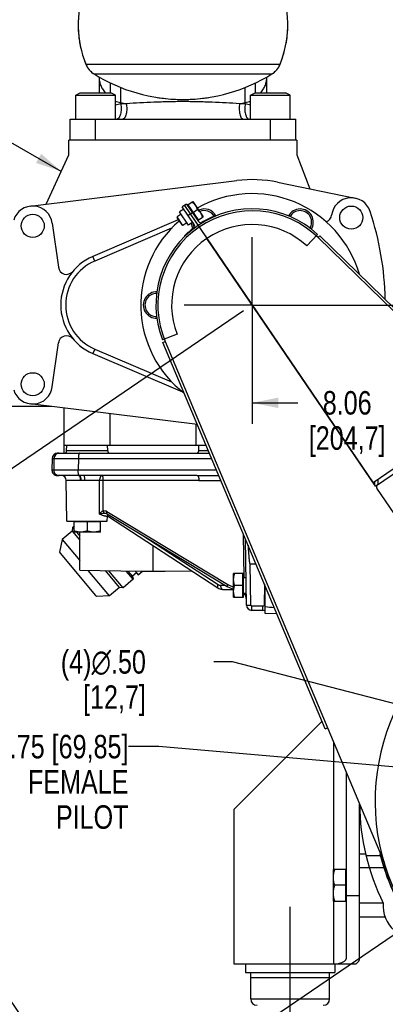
# Model space of a CAD drawing. Header units: inches. Extents: x 0 to 34, y 0 to 22.
# Tile 73 of 175: x 23.4 to 25.6, y 2.9 to 8.8. Entities that reach past the tile are written whole.
import ezdxf

# ---------------------------------------------------------------- set-up
doc = ezdxf.new("R2010")
doc.units = ezdxf.units.IN
doc.header["$LTSCALE"] = 1.87
doc.header["$MEASUREMENT"] = 0
doc.linetypes.add('CENTER', pattern=[0.6, 0.375, -0.075, 0.075, -0.075])
doc.layers.get('0').update_dxf_attribs({"linetype": 'CONTINUOUS'})
for name, color, linetype in [('02___PRT_ALL_AXES', 7, 'CONTINUOUS'), ('3_ALL_AXES', 7, 'CONTINUOUS'), ('7_ALL_FEATURES', 7, 'CONTINUOUS'), ('94_3D_NOTES', 7, 'CONTINUOUS')]:
    doc.layers.add(name, color=color, linetype=linetype)
doc.styles.get("Standard").update_dxf_attribs({"font": 'txt', "width": 0.8})
doc.styles.add('TEXTSTYLE_1', font='gdt', dxfattribs={"width": 0.8})
doc.dimstyles.new('DIMSTYLE_1', dxfattribs={"dimtxt": 0.14, "dimasz": 0.156, "dimexe": 0.125, "dimexo": 0.0625, "dimgap": 0.09, "dimtad": 0, "dimtih": 1, "dimtoh": 1, "dimlfac": 4, "dimzin": 4, "dimdsep": 46, "dimtxsty": 'Standard', "dimblk": '_FILLED', "dimblk1": '_FILLED', "dimblk2": '_FILLED', "dimcen": 0.09, "dimadec": 0, "dimazin": 0, "dimtp": 0.001, "dimtm": 0.001, "dimtfac": 1, "dimtmove": 0, "dimatfit": 2, "dimldrblk": '_FILLED', "dimfxl": 0, "dimtolj": 1, "dimtzin": 4, "dimarcsym": 0})
doc.dimstyles.new('DIMSTYLE_2', dxfattribs={"dimtxt": 0.14, "dimasz": 0.156, "dimexe": 0.125, "dimexo": 0.0625, "dimgap": 0.07, "dimtad": 0, "dimtih": 1, "dimtoh": 1, "dimlfac": 4, "dimzin": 4, "dimdsep": 46, "dimtxsty": 'Standard', "dimblk": '_FILLED', "dimblk1": '_FILLED', "dimblk2": '_FILLED', "dimcen": 0.09, "dimadec": 0, "dimazin": 0, "dimtp": 0.001, "dimtm": 0.001, "dimtfac": 1, "dimtofl": 0, "dimtmove": 0, "dimatfit": 3, "dimldrblk": '_FILLED', "dimfxl": 0, "dimtolj": 1, "dimtzin": 4, "dimarcsym": 0})
doc.dimstyles.get("Standard").update_dxf_attribs({"dimtxt": 0.14, "dimasz": 0.156, "dimexe": 0.125, "dimexo": 0.0625, "dimgap": 0.09, "dimtad": 0, "dimtih": 1, "dimtoh": 1, "dimdec": 3, "dimzin": 4, "dimdsep": 46, "dimtxsty": 'Standard', "dimblk": '_FILLED', "dimblk1": '_FILLED', "dimblk2": '_FILLED', "dimcen": 0.09, "dimadec": 0, "dimazin": 0, "dimtol": 1, "dimtp": 0.001, "dimtm": 0.001, "dimtfac": 1, "dimtdec": 3, "dimtofl": 0, "dimtmove": 0, "dimatfit": 3, "dimldrblk": '_FILLED', "dimfxl": 0, "dimtolj": 1, "dimtzin": 4, "dimarcsym": 0})

# ---------------------------------------------------------------- blocks, each defined once
blk = doc.blocks.new('_FILLED')
at = {"color": 0, "linetype": 'ByBlock'}
blk.add_solid([(0, 0), (-1, 0.2), (-1, -0.2)], dxfattribs=at)
blk = doc.blocks.new('*D1')
at = {"color": 2, "linetype": 'Continuous'}
for p, q in [((24.6783, 4.991), (24.5683, 4.991)), ((26.4495, 4.5326), (24.6783, 4.991))]:
    blk.add_line(p, q, dxfattribs=at)
at = {"color": 2, "linetype": 'Continuous', "xscale": 0.156, "yscale": 0.156, "zscale": 0.156, "rotation": 345.4903644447}
blk.add_blockref('_FILLED', (26.4495, 4.5326), dxfattribs=at)
at = {"color": 2, "linetype": 'Continuous', "insert": (24.1623, 5.061), "char_height": 0.14, "width": 0.858667, "attachment_point": 3, "line_spacing_factor": 0.9}
blk.add_mtext('(4)\\Fgdt;{\\Fgdt;n}\\Ftxt;.50\\P[12,7]', dxfattribs=at)
blk = doc.blocks.new('*D2')
at = {"color": 6, "linetype": 'Continuous'}
for p, q in [((26.8113, 3.823), (26.8113, 2.6047)), ((26.51, 3.5745), (26.51, 2.6047)), ((26.51, 2.7297), (26.1523, 2.7297)), ((26.8113, 2.7297), (27.1238, 2.7297))]:
    blk.add_line(p, q, dxfattribs=at)
at = {"color": 6, "linetype": 'Continuous', "xscale": 0.156, "yscale": 0.156, "zscale": 0.156}
blk.add_blockref('_FILLED', (26.51, 2.7297), dxfattribs=at)
at = {"color": 6, "linetype": 'Continuous', "xscale": 0.156, "yscale": 0.156, "zscale": 0.156, "rotation": 180}
blk.add_blockref('_FILLED', (26.8113, 2.7297), dxfattribs=at)
at = {"color": 6, "linetype": 'Continuous', "insert": (25.8583, 2.7997), "char_height": 0.14, "width": 0.672, "attachment_point": 3, "line_spacing_factor": 0.9}
blk.add_mtext('1.21\\P[30,6]', dxfattribs=at)
blk = doc.blocks.new('*D6')
at = {"color": 2, "linetype": 'Continuous'}
for p, q in [((24.7447, 7.0847), (21.7788, 5.0669)), ((21.8821, 5.1372), (22.9414, 3.5802)), ((26.7596, 4.1231), (23.7937, 2.1052)), ((23.897, 2.1756), (23.2748, 3.0902))]:
    blk.add_line(p, q, dxfattribs=at)
at = {"color": 2, "linetype": 'Continuous', "xscale": 0.156, "yscale": 0.156, "zscale": 0.156}
for p, rotation in [((21.8821, 5.1372), 124.2289551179), ((23.897, 2.1756), 304.2289551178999)]:
    blk.add_blockref('_FILLED', p, dxfattribs=dict(at, rotation=rotation))
at = {"color": 2, "linetype": 'Continuous', "insert": (22.9247, 3.5102), "char_height": 0.14, "width": 0.784, "attachment_point": 2, "line_spacing_factor": 0.9}
blk.add_mtext('14.33\\P[363,9]', dxfattribs=at)
blk = doc.blocks.new('*D31')
at = {"color": 2, "linetype": 'Continuous'}
for p, q in [((24.7964, 7.0573), (24.7964, 6.4115)), ((26.8113, 4.2207), (26.8113, 6.6615)), ((24.7964, 6.5365), (25.0685, 6.5365)), ((26.8113, 6.5365), (25.9925, 6.5365))]:
    blk.add_line(p, q, dxfattribs=at)
at = {"color": 2, "linetype": 'Continuous', "xscale": 0.156, "yscale": 0.156, "zscale": 0.156, "rotation": 180}
blk.add_blockref('_FILLED', (24.7964, 6.5365), dxfattribs=at)
at = {"color": 2, "linetype": 'Continuous', "xscale": 0.156, "yscale": 0.156, "zscale": 0.156}
blk.add_blockref('_FILLED', (26.8113, 6.5365), dxfattribs=at)
at = {"color": 2, "linetype": 'Continuous', "insert": (25.3625, 6.6065), "char_height": 0.14, "width": 0.784, "attachment_point": 2, "line_spacing_factor": 0.9}
blk.add_mtext('8.06\\P[204,7]', dxfattribs=at)
blk = doc.blocks.new('*D32')
at = {"color": 2, "linetype": 'Continuous'}
for p, q in [((24.8589, 7.1198), (31.4091, 7.1198)), ((31.2841, 7.1198), (31.2841, 6.6166)), ((31.2841, 4.1582), (31.2841, 6.1266)), ((26.8738, 4.1582), (31.4091, 4.1582))]:
    blk.add_line(p, q, dxfattribs=at)
at = {"color": 2, "linetype": 'Continuous', "xscale": 0.156, "yscale": 0.156, "zscale": 0.156}
for p, rotation in [((31.2841, 7.1198), 90), ((31.2841, 4.1582), 270)]:
    blk.add_blockref('_FILLED', p, dxfattribs=dict(at, rotation=rotation))
at = {"color": 2, "linetype": 'Continuous', "insert": (31.1721, 6.5466), "char_height": 0.14, "width": 0.784, "attachment_point": 2, "line_spacing_factor": 0.9}
blk.add_mtext('11.85\\P[300,9]', dxfattribs=at)

msp = doc.modelspace()

# ---------------------------------------------------------------- linework, layer by layer
at = {"color": 7, "linetype": 'Continuous'}
for p, q in [((24.388335, 7.692603), (24.362498, 7.675024)), ((24.415939, 7.59648), (24.362498, 7.675024)), ((24.441776, 7.614059), (24.415939, 7.59648)), ((25.436256, 3.845736), (25.472238, 3.845736)), ((25.436256, 3.76374), (25.581377, 3.76374)), ((25.436256, 3.470736), (25.436256, 3.575027)), ((25.436256, 3.552731), (25.577272, 3.552731)), ((25.436256, 3.470736), (25.586979, 3.470736))]:
    msp.add_line(p, q, dxfattribs=at)
msp.add_arc((25.763756, 3.533236), 0.1875, 174.0319007, 286.5948337, dxfattribs=at)
at = {"layer": '02___PRT_ALL_AXES', "color": 7, "linetype": 'CENTER'}
for q in [(24.796356, 7.525475), (24.390731, 7.11985), (24.796356, 6.714225), (25.201981, 7.11985)]:
    msp.add_line((24.796356, 7.11985), q, dxfattribs=at)
at = {"layer": '3_ALL_AXES', "color": 7, "linetype": 'Continuous'}
for p, q in [((23.803983, 8.557227), (24.962764, 8.557227)), ((23.853645, 8.498081), (24.913102, 8.498081)), ((23.744014, 8.370834), (23.77129, 8.386582)), ((23.744014, 8.229102), (23.744014, 8.370834)), ((23.744014, 8.370834), (23.980234, 8.370834)), ((23.771292, 8.386582), (23.952956, 8.386582)), ((23.980234, 8.370834), (23.952958, 8.386582)), ((23.980234, 8.229102), (23.980234, 8.370834)), ((24.786514, 8.370834), (24.81379, 8.386582)), ((24.786514, 8.229102), (24.786514, 8.370834)), ((24.786514, 8.370834), (25.022734, 8.370834)), ((24.813792, 8.386582), (24.995456, 8.386582)), ((25.022734, 8.370834), (24.995458, 8.386582)), ((25.022734, 8.229102), (25.022734, 8.370834)), ((24.409095, 7.715421), (24.441401, 7.737402)), ((24.412402, 7.717672), (24.473929, 7.627243)), ((24.441401, 7.737402), (24.502928, 7.646974)), ((24.371639, 7.661589), (24.348349, 7.645742)), ((24.348349, 7.645742), (24.348988, 7.637105)), ((24.383508, 7.594069), (24.348349, 7.645742)), ((24.348988, 7.637105), (24.375709, 7.597834)), ((24.443166, 7.672457), (24.468126, 7.689441)), ((24.470622, 7.624993), (24.502928, 7.646974)), ((24.383508, 7.594069), (24.375709, 7.597834)), ((24.406798, 7.609915), (24.383508, 7.594069)), ((25.530785, 6.040178), (24.525958, 7.517)), ((23.634526, 6.235736), (24.541114, 6.235736)), ((23.689576, 6.250474), (23.690148, 6.283236)), ((23.934436, 6.250474), (23.689576, 6.250474)), ((23.934436, 6.250474), (23.933864, 6.283236)), ((24.477076, 6.250474), (24.477648, 6.283236)), ((24.534925, 6.250474), (24.477076, 6.250474)), ((23.60328, 6.205031), (23.602059, 6.135031)), ((23.60328, 6.205031), (23.614315, 6.205066)), ((23.614379, 6.205031), (23.613157, 6.135031)), ((23.759491, 6.205031), (23.758269, 6.135031)), ((23.759491, 6.205031), (24.554007, 6.205031)), ((23.613093, 6.135066), (23.602059, 6.135031)), ((24.583404, 6.135025), (23.758269, 6.135031)), ((23.76098, 6.103236), (23.633304, 6.103236)), ((23.691771, 5.830236), (23.687542, 6.072531)), ((23.77122, 6.072531), (23.687542, 6.072531)), ((23.765281, 6.103236), (23.761042, 6.103236)), ((23.792421, 6.103236), (23.765281, 6.103236)), ((23.796351, 6.072531), (23.77122, 6.072531)), ((24.468681, 6.103236), (23.792421, 6.103236)), ((23.885902, 6.072531), (23.796351, 6.072531)), ((23.885017, 5.873023), (23.885902, 6.072531)), ((23.90789, 5.892788), (23.908465, 6.072531)), ((24.478336, 6.072531), (23.908465, 6.072531)), ((25.525506, 6.06501), (25.525506, 6.047937)), ((23.927257, 5.876085), (24.647733, 5.440139)), ((23.930388, 5.888657), (24.650864, 5.452711)), ((23.691771, 5.830236), (23.932241, 5.830236)), ((23.733266, 5.830236), (23.733266, 5.76498)), ((23.890746, 5.826236), (23.733266, 5.826236)), ((23.812006, 5.826236), (23.812006, 5.772012)), ((23.890746, 5.76498), (23.890746, 5.830236)), ((23.932241, 5.830236), (23.93281, 5.862861)), ((23.932796, 5.862058), (24.592052, 5.431999)), ((23.723133, 5.770827), (23.663938, 5.721156)), ((23.725059, 5.79284), (23.723133, 5.770827)), ((23.723133, 5.770827), (23.768304, 5.716996)), ((23.733266, 5.799726), (23.725059, 5.79284)), ((23.725059, 5.79284), (23.733266, 5.78306)), ((23.890746, 5.76498), (23.733266, 5.76498)), ((23.748437, 5.76498), (23.768304, 5.741304)), ((23.663938, 5.721156), (23.646417, 5.645263)), ((23.663938, 5.721156), (23.768302, 5.596781)), ((24.144507, 5.744631), (24.592326, 5.452501)), ((24.749029, 5.493861), (24.744536, 5.751303)), ((24.762271, 5.32894), (24.755348, 5.725553)), ((23.646419, 5.645261), (23.651439, 5.639279)), ((23.651439, 5.639279), (23.862353, 5.38792)), ((23.945158, 5.386012), (23.818436, 5.537035)), ((24.004353, 5.435683), (23.920809, 5.535248)), ((24.026366, 5.433757), (23.941509, 5.534886)), ((24.086213, 5.483974), (24.045009, 5.53308)), ((24.08308, 5.501743), (24.05696, 5.532871)), ((24.107019, 5.52183), (24.08308, 5.501743)), ((24.086213, 5.483974), (24.026366, 5.433757)), ((24.08308, 5.501743), (24.086213, 5.483974)), ((24.685256, 5.376673), (24.685256, 5.517298)), ((24.743756, 5.517298), (24.685256, 5.517298)), ((24.739756, 5.376673), (24.739756, 5.517298)), ((24.743756, 5.376673), (24.743756, 5.517298)), ((24.743756, 5.493861), (24.759392, 5.493861)), ((24.004353, 5.435683), (23.945158, 5.386012)), ((24.026366, 5.433757), (24.004353, 5.435683)), ((24.607724, 5.447799), (24.635074, 5.447799)), ((24.62111, 5.423236), (24.685256, 5.423236)), ((24.739756, 5.446986), (24.691536, 5.446986)), ((23.867373, 5.381938), (23.862353, 5.38792)), ((23.945158, 5.386012), (23.867375, 5.381936)), ((24.685256, 5.376673), (24.743756, 5.376673)), ((24.743756, 5.400111), (24.761029, 5.400111)), ((24.793516, 5.298236), (24.793516, 5.322799)), ((24.860245, 5.322799), (24.793516, 5.322799)), ((24.860245, 5.298236), (24.793516, 5.298236)), ((24.860245, 5.298236), (24.860245, 5.322799)), ((25.436256, 3.845736), (25.472238, 3.845736)), ((25.474786, 3.835012), (25.563467, 3.835012)), ((25.569344, 3.808465), (25.575866, 3.810301)), ((25.358256, 3.751986), (25.280131, 3.751986)), ((25.280131, 3.564486), (25.280131, 3.751986)), ((25.354256, 3.564486), (25.354256, 3.751986)), ((25.354256, 3.658236), (25.288504, 3.658236)), ((25.280131, 3.564486), (25.358256, 3.564486))]:
    msp.add_line(p, q, dxfattribs=at)
at = {"layer": '3_ALL_AXES', "color": 7, "linetype": 'CENTER'}
msp.add_line((25.022256, 2.829402), (25.022256, 3.560986), dxfattribs=at)
at = {"layer": '3_ALL_AXES', "color": 7, "linetype": 'Continuous'}
for points in [[(23.923481, 5.877805), (23.924655, 5.877383), (23.927257, 5.876085)], [(23.93281, 5.862861), (23.934881, 5.86926), (23.936338, 5.87059)], [(24.592055, 5.431997), (24.598132, 5.428558), (24.609416, 5.42457), (24.621109, 5.423237)], [(24.647734, 5.44014), (24.663866, 5.431989), (24.685256, 5.425528)]]:
    msp.add_lwpolyline(points, dxfattribs=at)
for centre in [(25.386907, 7.641503), (23.487301, 7.592291), (23.487301, 6.647409)]:
    msp.add_circle(centre, 0.068898, dxfattribs=at)
for centre, radius, start, end in [((23.919861, 8.604102), 0.125, 202.0243128, 238.01289), ((24.846886, 8.604102), 0.125, 301.98711, 337.9756872), ((24.38335, 9.34621), 0.999955, 238.01289, 270.0013786), ((24.383398, 9.34621), 0.999955, 269.9986214, 301.98711), ((24.796356, 7.11985), 0.66437, 16.0321733, 119.5741335), ((24.796356, 7.11985), 0.66437, 131.0528519, 232.3558669), ((23.634526, 6.204486), 0.03125, 90, 179), ((23.645624, 6.204486), 0.03125, 90, 179), ((23.674578, 6.250736), 0.015, 270, 359), ((23.949433, 6.250736), 0.015, 181, 270), ((24.462078, 6.250736), 0.015, 270, 359), ((23.633304, 6.134486), 0.03125, 179, 270), ((23.644402, 6.134486), 0.03125, 179, 270), ((23.656296, 6.071986), 0.03125, 1, 90), ((23.897184, 4.965291), 1.107298, 89.4162706, 90.5837855), ((24.469334, 21.337885), 15.234649, 269.9975433, 270.4783467), ((24.479052, 13.526198), 7.453667, 269.9944994, 271.0001605), ((24.699207, 5.360736), 0.0625, 1, 39.2207754), ((24.641835, 5.365581), 0.119236, 14.4903307, 16.8443915), ((24.793516, 5.329486), 0.03125, 181, 270), ((24.793516, 5.329049), 0.00625, 181.0002198, 269.9998774), ((24.860245, 5.329049), 0.00625, 270.0001224, 358.9997801), ((26.556791, 4.086606), 1.025873, 193.1414667, 195.7312901)]:
    msp.add_arc(centre, radius, start, end, dxfattribs=at)
at = {"layer": '3_ALL_AXES', "color": 4, "linetype": 'Continuous'}
msp.add_arc((26.811256, 4.158236), 1.375, 180.6784406, 206.1364834, dxfattribs=at)
at = {"layer": '3_ALL_AXES', "color": 7, "linetype": 'Continuous'}
for points, knots in [([(24.437363, 7.734655), (24.439221, 7.733237), (24.442855, 7.730306), (24.447982, 7.725555), (24.452685, 7.720412), (24.455481, 7.716708), (24.456783, 7.714795)], [0, 0, 0, 0, 0.25141745, 0.50174971, 0.75114919, 1, 1, 1, 1]), ([(24.456783, 7.714795), (24.458084, 7.712882), (24.460503, 7.708921), (24.46356, 7.702659), (24.466097, 7.696145), (24.46749, 7.69169), (24.468126, 7.689441)], [0, 0, 0, 0, 0.2488512, 0.49825079, 0.74858291, 1, 1, 1, 1]), ([(24.468126, 7.689441), (24.469985, 7.688023), (24.473618, 7.685092), (24.478746, 7.68034), (24.483449, 7.675198), (24.486245, 7.671494), (24.487547, 7.669581)], [0, 0, 0, 0, 0.25141775, 0.50175013, 0.75114952, 1, 1, 1, 1]), ([(24.487547, 7.669581), (24.488848, 7.667668), (24.491267, 7.663707), (24.494324, 7.657445), (24.496861, 7.650931), (24.498254, 7.646476), (24.49889, 7.644226)], [0, 0, 0, 0, 0.2488505, 0.49824989, 0.74858226, 1, 1, 1, 1]), ([(23.766542, 6.235736), (23.766309, 6.235736), (23.765803, 6.235616), (23.76511, 6.235135), (23.764447, 6.23438), (23.76352, 6.232885), (23.762497, 6.230323), (23.761477, 6.226536), (23.76063, 6.221932), (23.759992, 6.216679), (23.759589, 6.210973), (23.759488, 6.207036), (23.75948, 6.205031)], [0, 0, 0, 0, 0.02143474, 0.04623891, 0.07650932, 0.1133158, 0.20761542, 0.32888838, 0.47383332, 0.63784977, 0.81551355, 1, 1, 1, 1]), ([(23.614379, 6.205031), (23.614379, 6.205035), (23.6144, 6.205036), (23.614425, 6.205042), (23.61448, 6.205045), (23.614589, 6.205052), (23.614779, 6.205058), (23.615067, 6.205066), (23.615439, 6.205074), (23.615891, 6.205082), (23.616426, 6.205089), (23.617302, 6.205099), (23.618599, 6.205111), (23.620398, 6.205123), (23.622516, 6.205134), (23.62495, 6.205144), (23.627695, 6.205153), (23.631964, 6.205164), (23.638038, 6.205174), (23.646181, 6.205181), (23.655419, 6.205183), (23.665689, 6.20518), (23.676918, 6.205173), (23.689025, 6.20516), (23.706676, 6.205137), (23.730253, 6.205096), (23.74952, 6.205055), (23.759491, 6.205031)], [0, 0, 0, 0, 0.00007899, 0.00029607, 0.00065443, 0.00115443, 0.00257945, 0.00457066, 0.0071272, 0.01024811, 0.0139324, 0.01817906, 0.02835506, 0.04075923, 0.05536496, 0.07214508, 0.09107245, 0.11211799, 0.16039925, 0.21664008, 0.28045762, 0.35139098, 0.42895446, 0.51258594, 0.60169276, 0.79386538, 1, 1, 1, 1]), ([(23.758269, 6.135031), (23.748298, 6.135055), (23.729032, 6.135096), (23.705455, 6.135137), (23.687803, 6.13516), (23.675696, 6.135173), (23.664467, 6.13518), (23.654197, 6.135183), (23.644959, 6.135181), (23.636816, 6.135174), (23.630742, 6.135164), (23.626473, 6.135153), (23.623728, 6.135144), (23.621294, 6.135134), (23.619176, 6.135123), (23.617377, 6.135111), (23.61608, 6.135099), (23.615204, 6.135089), (23.614669, 6.135082), (23.614217, 6.135074), (23.613846, 6.135066), (23.613557, 6.135058), (23.613367, 6.135052), (23.613258, 6.135045), (23.613203, 6.135042), (23.613178, 6.135036), (23.613157, 6.135035), (23.613157, 6.135031)], [0, 0, 0, 0, 0.20613462, 0.39830724, 0.48741406, 0.57104554, 0.64860902, 0.71954238, 0.78335992, 0.83960075, 0.88788201, 0.90892755, 0.92785492, 0.94463504, 0.95924077, 0.97164494, 0.98182094, 0.9860676, 0.98975189, 0.9928728, 0.99542934, 0.99742055, 0.99884557, 0.99934557, 0.99970393, 0.99992101, 1, 1, 1, 1]), ([(23.763085, 6.104842), (23.762675, 6.105446), (23.761927, 6.106938), (23.761012, 6.109563), (23.760195, 6.112801), (23.759219, 6.118084), (23.758437, 6.125559), (23.758246, 6.131778), (23.758258, 6.135031)], [0, 0, 0, 0, 0.07090404, 0.16126694, 0.27012394, 0.39531158, 0.68362615, 1, 1, 1, 1]), ([(23.76098, 6.103236), (23.761314, 6.103236), (23.762011, 6.103127), (23.763015, 6.102661), (23.763989, 6.101909), (23.765318, 6.100442), (23.766819, 6.097887), (23.768311, 6.094076), (23.769547, 6.089457), (23.770476, 6.084194), (23.771061, 6.07848), (23.771208, 6.074537), (23.771219, 6.072531)], [0, 0, 0, 0, 0.02933362, 0.06090281, 0.09633875, 0.13672792, 0.23418685, 0.3545531, 0.49560477, 0.65356482, 0.82373207, 1, 1, 1, 1]), ([(23.765281, 6.103236), (23.764885, 6.103246), (23.764253, 6.103529), (23.763577, 6.104171), (23.763248, 6.104601), (23.763085, 6.104842)], [0, 0, 0, 0, 0.42376058, 0.68824738, 1, 1, 1, 1]), ([(23.765281, 6.103236), (23.765587, 6.10323), (23.76623, 6.103108), (23.767147, 6.102626), (23.768033, 6.101862), (23.76925, 6.100376), (23.770615, 6.097811), (23.771972, 6.094006), (23.773097, 6.089399), (23.773945, 6.084153), (23.774479, 6.078458), (23.774615, 6.074531), (23.774626, 6.072532)], [0, 0, 0, 0, 0.02730937, 0.05720336, 0.09139109, 0.1309419, 0.22773598, 0.34841718, 0.49046418, 0.64988848, 0.8218197, 1, 1, 1, 1]), ([(23.792421, 6.103236), (23.792741, 6.103236), (23.793208, 6.10268), (23.793593, 6.101856), (23.793951, 6.100828), (23.794285, 6.099548), (23.794609, 6.098006), (23.794912, 6.096221), (23.795305, 6.093406), (23.795712, 6.089416), (23.796201, 6.08217), (23.796342, 6.076463), (23.796351, 6.072531)], [0, 0, 0, 0, 0.03054843, 0.05657645, 0.09075806, 0.13309208, 0.18333809, 0.24117352, 0.30611111, 0.45483844, 0.62428434, 1, 1, 1, 1]), ([(23.901824, 6.103236), (23.90081, 6.103233), (23.898651, 6.102779), (23.895674, 6.100933), (23.892967, 6.098022), (23.890577, 6.094191), (23.8886, 6.089545), (23.886559, 6.082323), (23.885937, 6.076493), (23.885901, 6.072531)], [0, 0, 0, 0, 0.08147712, 0.17250293, 0.27735714, 0.39807662, 0.53365644, 0.6816376, 1, 1, 1, 1]), ([(23.908466, 6.072531), (23.908459, 6.074542), (23.908363, 6.078486), (23.907983, 6.0842), (23.907385, 6.089456), (23.906594, 6.094055), (23.90575, 6.097382), (23.904974, 6.099574), (23.904405, 6.10086), (23.903802, 6.101886), (23.903054, 6.102787), (23.902296, 6.103233), (23.901828, 6.103236)], [0, 0, 0, 0, 0.18616, 0.36507659, 0.53006405, 0.67556426, 0.79683981, 0.84730643, 0.8906335, 0.92693077, 0.95667706, 1, 1, 1, 1]), ([(24.468681, 6.103236), (24.468996, 6.103236), (24.469657, 6.103126), (24.470605, 6.102658), (24.471522, 6.101904), (24.472779, 6.100432), (24.474192, 6.097874), (24.475596, 6.094068), (24.47676, 6.089452), (24.477635, 6.084191), (24.478187, 6.078478), (24.478325, 6.074537), (24.478336, 6.072531)], [0, 0, 0, 0, 0.0279462, 0.058292, 0.09275857, 0.13245106, 0.22925202, 0.34973978, 0.49149714, 0.65058911, 0.82217275, 1, 1, 1, 1]), ([(25.522012, 6.06263), (25.522297, 6.061533), (25.523378, 6.057141), (25.524209, 6.052686), (25.524659, 6.049327)], [0, 0, 0, 0, 0.25062804, 1, 1, 1, 1]), ([(23.885017, 5.873023), (23.886499, 5.874988), (23.889665, 5.878891), (23.894915, 5.884435), (23.899885, 5.888625), (23.904304, 5.891358), (23.906677, 5.892399), (23.90789, 5.892788)], [0, 0, 0, 0, 0.24117613, 0.49183008, 0.74755976, 0.87518767, 1, 1, 1, 1]), ([(23.885017, 5.873023), (23.887189, 5.873573), (23.891656, 5.874685), (23.898566, 5.876327), (23.905902, 5.877914), (23.91099, 5.878754), (23.913628, 5.878976)], [0, 0, 0, 0, 0.22986212, 0.47221009, 0.72842819, 1, 1, 1, 1]), ([(23.90789, 5.892788), (23.91168, 5.893533), (23.919646, 5.893533), (23.927057, 5.890672), (23.930388, 5.888657)], [0, 0, 0, 0, 0.49796885, 1, 1, 1, 1]), ([(23.907891, 5.892788), (23.90817, 5.891267), (23.908844, 5.88836), (23.910182, 5.884402), (23.911535, 5.881583), (23.912721, 5.879878), (23.913324, 5.87923), (23.913628, 5.878975)], [0, 0, 0, 0, 0.30605433, 0.58954324, 0.82602701, 0.92148512, 1, 1, 1, 1]), ([(23.913628, 5.878976), (23.914456, 5.879045), (23.917778, 5.879139), (23.921111, 5.878564), (23.923481, 5.877805)], [0, 0, 0, 0, 0.25041992, 1, 1, 1, 1]), ([(23.930388, 5.888657), (23.929986, 5.887919), (23.929238, 5.886462), (23.928261, 5.884311), (23.927485, 5.882297), (23.926933, 5.880485), (23.926614, 5.878925), (23.92654, 5.877656), (23.926699, 5.87668), (23.927055, 5.87621), (23.927258, 5.876087)], [0, 0, 0, 0, 0.18673703, 0.36358699, 0.52467619, 0.66583373, 0.78398938, 0.87749357, 0.94720824, 1, 1, 1, 1]), ([(23.932809, 5.862843), (23.9328, 5.862417), (23.932671, 5.861583), (23.931992, 5.860489), (23.930872, 5.859713), (23.929377, 5.859236), (23.927507, 5.859027), (23.925259, 5.859083), (23.922636, 5.8594), (23.918396, 5.860218), (23.912274, 5.861936), (23.904079, 5.864822), (23.894833, 5.868576), (23.888385, 5.871461), (23.885017, 5.873023)], [0, 0, 0, 0, 0.02447248, 0.04729652, 0.07187586, 0.10105995, 0.13658835, 0.1794113, 0.2299122, 0.28813191, 0.42719799, 0.59451029, 0.7868186, 1, 1, 1, 1]), ([(23.772636, 5.76498), (23.769304, 5.76498), (23.76263, 5.765309), (23.752699, 5.766742), (23.74289, 5.768997), (23.736458, 5.770948), (23.733266, 5.772012)], [0, 0, 0, 0, 0.2488556, 0.49825831, 0.74858968, 1, 1, 1, 1]), ([(23.812006, 5.772012), (23.808813, 5.770948), (23.802381, 5.768997), (23.792572, 5.766742), (23.782641, 5.765309), (23.775967, 5.76498), (23.772636, 5.76498)], [0, 0, 0, 0, 0.25141037, 0.5017418, 0.75114445, 1, 1, 1, 1]), ([(23.851376, 5.76498), (23.848044, 5.76498), (23.84137, 5.765309), (23.831439, 5.766742), (23.821631, 5.768997), (23.815199, 5.770948), (23.812006, 5.772012)], [0, 0, 0, 0, 0.24885676, 0.49826015, 0.7485907, 1, 1, 1, 1]), ([(23.890746, 5.772012), (23.887553, 5.770948), (23.881121, 5.768997), (23.871312, 5.766742), (23.861382, 5.765309), (23.854707, 5.76498), (23.851376, 5.76498)], [0, 0, 0, 0, 0.2514097, 0.50174055, 0.75114366, 1, 1, 1, 1]), ([(24.685256, 5.482142), (24.685256, 5.485117), (24.685549, 5.491077), (24.686829, 5.499944), (24.688843, 5.508703), (24.690585, 5.514447), (24.691536, 5.517298)], [0, 0, 0, 0, 0.24885558, 0.4982582, 0.74858963, 1, 1, 1, 1]), ([(24.691536, 5.446986), (24.690585, 5.449837), (24.688843, 5.45558), (24.686829, 5.464339), (24.685549, 5.473207), (24.685256, 5.479167), (24.685256, 5.482142)], [0, 0, 0, 0, 0.25141043, 0.50174193, 0.75114449, 1, 1, 1, 1]), ([(24.592326, 5.452501), (24.591329, 5.450329), (24.589773, 5.446165), (24.588864, 5.440903), (24.589062, 5.437249), (24.589619, 5.435031), (24.59059, 5.433225), (24.591541, 5.432334), (24.592053, 5.432)], [0, 0, 0, 0, 0.32708883, 0.60576941, 0.72299552, 0.82562454, 0.91629484, 1, 1, 1, 1]), ([(24.592326, 5.452501), (24.594627, 5.451001), (24.599594, 5.448628), (24.605048, 5.4478), (24.607724, 5.447799)], [0, 0, 0, 0, 0.50647305, 1, 1, 1, 1]), ([(24.607724, 5.447799), (24.607754, 5.444635), (24.608258, 5.439972), (24.609932, 5.434201), (24.611568, 5.430479), (24.613562, 5.427401), (24.615855, 5.425066), (24.618399, 5.423591), (24.620235, 5.423236), (24.621109, 5.423236)], [0, 0, 0, 0, 0.31289602, 0.45885154, 0.59299926, 0.71335615, 0.81961547, 0.91363724, 1, 1, 1, 1]), ([(24.650864, 5.452711), (24.650462, 5.451973), (24.649713, 5.450516), (24.648737, 5.448365), (24.647961, 5.446351), (24.647408, 5.444539), (24.647089, 5.442979), (24.647016, 5.44171), (24.647175, 5.440734), (24.647531, 5.440264), (24.647734, 5.440141)], [0, 0, 0, 0, 0.1867381, 0.36358897, 0.5246788, 0.66583664, 0.78399209, 0.87749559, 0.94720914, 1, 1, 1, 1]), ([(24.650864, 5.452711), (24.656151, 5.449513), (24.66728, 5.444063), (24.679215, 5.440718), (24.685253, 5.439612)], [0, 0, 0, 0, 0.50163404, 1, 1, 1, 1]), ([(24.685256, 5.411829), (24.685256, 5.414804), (24.685549, 5.420764), (24.686829, 5.429632), (24.688843, 5.438391), (24.690585, 5.444135), (24.691536, 5.446986)], [0, 0, 0, 0, 0.24885646, 0.49825967, 0.7485905, 1, 1, 1, 1]), ([(24.691536, 5.376673), (24.690585, 5.379524), (24.688843, 5.385268), (24.686829, 5.394027), (24.685549, 5.402895), (24.685256, 5.408855), (24.685256, 5.411829)], [0, 0, 0, 0, 0.25140955, 0.50174042, 0.75114359, 1, 1, 1, 1]), ([(24.761697, 5.361826), (24.761598, 5.367463), (24.760791, 5.37877), (24.7587, 5.389922), (24.757278, 5.395415)], [0, 0, 0, 0, 0.49836978, 1, 1, 1, 1]), ([(24.762271, 5.32894), (24.762271, 5.328928), (24.762328, 5.328912), (24.762407, 5.328896), (24.762566, 5.328878), (24.762773, 5.328862), (24.763043, 5.328846), (24.763516, 5.328825), (24.764251, 5.328803), (24.765297, 5.328784), (24.766555, 5.32877), (24.768011, 5.328761), (24.769652, 5.328759), (24.771462, 5.328762), (24.774165, 5.328774), (24.777829, 5.328805), (24.782458, 5.328862), (24.785646, 5.328912), (24.787267, 5.32894)], [0, 0, 0, 0, 0.00148355, 0.00521177, 0.01129314, 0.01972672, 0.03049726, 0.04358547, 0.07663053, 0.1186288, 0.16910307, 0.22751451, 0.29332348, 0.36595584, 0.44470076, 0.61754764, 0.80542712, 1, 1, 1, 1]), ([(25.280131, 3.705111), (25.280131, 3.709077), (25.280522, 3.717023), (25.282229, 3.728847), (25.284914, 3.740526), (25.287237, 3.748184), (25.288504, 3.751986)], [0, 0, 0, 0, 0.24885051, 0.49824993, 0.74858226, 1, 1, 1, 1]), ([(25.288504, 3.658236), (25.287237, 3.662037), (25.284914, 3.669695), (25.282229, 3.681374), (25.280522, 3.693198), (25.280131, 3.701144), (25.280131, 3.705111)], [0, 0, 0, 0, 0.25141775, 0.50175009, 0.75114951, 1, 1, 1, 1]), ([(25.280131, 3.611361), (25.280131, 3.615327), (25.280522, 3.623273), (25.282229, 3.635097), (25.284914, 3.646776), (25.287237, 3.654434), (25.288504, 3.658236)], [0, 0, 0, 0, 0.24885121, 0.4982508, 0.74858292, 1, 1, 1, 1]), ([(25.288504, 3.564486), (25.287237, 3.568287), (25.284914, 3.575945), (25.282229, 3.587624), (25.280522, 3.599448), (25.280131, 3.607394), (25.280131, 3.611361)], [0, 0, 0, 0, 0.25141745, 0.50174971, 0.75114919, 1, 1, 1, 1])]:
    msp.add_open_spline(points, degree=3, knots=knots, dxfattribs=at)
at = {"layer": '7_ALL_FEATURES', "color": 7, "linetype": 'Continuous'}
for p, q in [((23.883374, 8.481283), (23.883371, 8.386582)), ((24.883377, 8.386582), (24.883374, 8.479102)), ((23.950361, 8.386582), (23.950361, 8.444937)), ((24.01222, 8.319144), (24.01222, 8.418512)), ((24.754528, 8.319144), (24.754528, 8.418512)), ((24.816387, 8.386582), (24.816387, 8.444937)), ((23.744014, 8.229102), (23.744014, 8.370834)), ((23.980234, 8.229102), (23.980234, 8.370834)), ((24.786514, 8.229102), (24.786514, 8.370834)), ((25.022734, 8.229102), (25.022734, 8.370834)), ((24.045455, 8.321014), (24.01222, 8.319144)), ((24.754528, 8.319144), (24.721292, 8.321014)), ((23.710874, 8.104102), (23.710874, 8.229102)), ((23.710874, 8.229102), (25.055874, 8.229102)), ((23.862124, 8.104102), (23.862124, 8.229102)), ((24.904624, 8.104102), (24.904624, 8.229102)), ((25.055874, 8.104102), (25.055874, 8.229102)), ((23.703836, 8.015394), (23.703836, 8.104102)), ((25.062104, 8.104102), (23.703836, 8.104102)), ((25.062104, 8.104102), (25.062104, 8.015394)), ((23.567073, 7.721196), (23.703836, 8.015394)), ((25.062104, 8.015394), (25.139918, 7.81288)), ((23.472768, 7.709503), (24.704316, 7.862197)), ((24.94704, 7.852547), (25.4107, 7.757192)), ((24.404335, 7.722417), (24.379532, 7.705541)), ((24.450579, 7.601121), (24.379532, 7.705541)), ((24.391934, 7.713979), (25.517565, 6.059607)), ((24.404335, 7.722417), (24.475783, 7.617408)), ((24.439494, 7.670744), (24.41469, 7.653868)), ((24.559237, 7.646356), (24.560571, 7.643392)), ((23.604321, 7.608301), (23.640292, 7.345392)), ((24.35567, 7.627285), (23.84585, 7.409487)), ((24.315364, 7.577957), (23.85745, 7.382334)), ((24.395684, 7.531203), (24.393417, 7.533531)), ((25.122434, 7.472564), (25.186074, 7.541404)), ((25.199704, 7.532937), (25.189225, 7.522204)), ((25.189225, 7.522204), (27.601448, 5.166917)), ((26.988455, 5.786406), (25.199704, 7.532937)), ((23.85745, 7.382334), (23.84585, 7.409487)), ((24.34832, 6.945858), (24.260923, 6.911933)), ((23.604321, 6.631398), (23.640292, 6.894308)), ((24.263795, 6.896146), (24.277626, 6.901954)), ((25.231716, 4.591123), (24.263795, 6.896146)), ((24.277626, 6.901954), (25.582929, 3.793481)), ((23.85745, 6.857366), (23.84585, 6.830212)), ((23.84585, 6.830212), (24.380455, 6.601827)), ((23.85745, 6.857366), (24.315364, 6.661743)), ((24.46935, 6.406635), (23.472768, 6.530196)), ((23.599084, 6.514535), (23.221553, 6.514535)), ((23.674309, 6.235736), (23.674309, 6.505208)), ((23.949899, 6.283236), (23.949899, 6.471039)), ((24.46171, 6.283236), (24.46171, 6.407582)), ((25.905115, 6.323296), (25.517565, 6.059607)), ((25.530785, 6.040178), (25.918335, 6.303867)), ((23.6427, 6.235736), (23.634526, 6.235736)), ((23.674309, 6.283236), (24.521168, 6.283236)), ((23.633304, 6.103236), (23.644402, 6.103236)), ((25.545756, 6.078788), (25.545756, 6.050364)), ((25.979407, 5.380827), (25.539223, 6.027777)), ((23.768304, 5.53791), (23.768304, 5.76498)), ((24.205804, 5.531523), (24.205804, 5.683964)), ((23.768304, 5.53791), (24.134191, 5.531523)), ((24.098361, 5.532148), (24.117063, 5.50986)), ((24.117063, 5.50986), (24.14288, 5.531523)), ((24.134191, 5.531523), (24.277416, 5.531523)), ((24.277416, 5.531523), (24.435264, 5.534278)), ((24.787267, 5.32894), (24.783002, 5.573303)), ((24.819281, 5.573303), (24.783002, 5.573303)), ((24.868705, 5.455603), (24.866494, 5.32894)), ((24.873756, 5.279335), (24.873756, 5.443576)), ((24.94375, 5.276891), (24.873756, 5.279335)), ((25.212324, 4.637304), (24.686256, 4.111236)), ((25.231716, 4.591123), (25.245546, 4.596931)), ((25.280756, 4.513081), (25.280756, 3.751986)), ((25.358256, 3.223633), (25.358256, 4.328521)), ((25.436256, 3.575027), (25.436256, 4.142771)), ((24.686256, 4.111236), (24.686256, 3.189486)), ((25.436256, 3.595736), (25.358256, 3.595736)), ((25.280756, 3.564486), (25.280756, 3.189486)), ((25.436256, 3.223964), (25.436256, 3.470736)), ((24.686256, 3.189486), (25.41525, 3.189486)), ((24.756631, 3.189486), (24.756631, 3.138736)), ((25.287881, 3.189486), (25.287881, 3.138736)), ((25.311256, 3.192241), (25.311256, 3.189486)), ((24.756631, 3.138736), (25.287881, 3.138736)), ((24.787256, 2.979986), (24.787256, 3.138736)), ((25.257256, 2.979986), (25.257256, 3.138736)), ((25.257256, 3.106736), (24.787256, 3.106736)), ((24.787259, 3.107486), (25.257253, 3.107486)), ((24.787256, 2.979986), (25.257256, 2.979986))]:
    msp.add_line(p, q, dxfattribs=at)
for centre, radius, start, end in [((24.383374, 8.791602), 0.625, 160.5288051, 202.0243128), ((24.383374, 8.791602), 0.625, 337.9756872, 19.4711949), ((24.383591, 8.791596), 0.625217, 177.2096295, 181.2741474), ((24.38341, 8.791594), 0.625036, 181.2742974, 183.9052624), ((24.383606, 8.791577), 0.624767, 351.8085449, 356.5425331), ((24.383353, 8.791593), 0.625021, 356.5424131, 358.7262853), ((24.383152, 8.791578), 0.624778, 183.9053668, 188.1917639), ((24.383176, 8.791582), 0.624802, 188.1918678, 191.1010615), ((24.383584, 8.79158), 0.624789, 349.2188149, 351.8084995), ((24.382991, 8.791472), 0.624597, 195.1039102, 202.0264542), ((24.383764, 8.79147), 0.624589, 337.9735004, 344.8963141), ((23.919032, 8.603666), 0.124067, 201.9812747, 214.1110333), ((23.919567, 8.603858), 0.124619, 214.0464435, 222.3587409), ((24.847411, 8.603677), 0.124326, 317.6314677, 325.9633479), ((24.847716, 8.603666), 0.124067, 325.8889667, 338.0187253), ((23.919213, 8.603262), 0.123944, 225.9800618, 238.0617353), ((24.847535, 8.603262), 0.123944, 301.9382647, 314.0199382), ((24.38267, 9.341022), 0.994726, 261.1358197, 263.3262133), ((24.383344, 9.346692), 1.000436, 263.3256403, 270.0017281), ((24.383411, 9.346578), 1.000322, 269.9978922, 276.6747394), ((24.384019, 9.341449), 0.995157, 276.674261, 278.863706), ((24.065117, 7.984925), 0.33838, 98.9936319, 104.557911), ((24.349209, 10.013619), 1.719646, 258.6989598, 259.8260554), ((24.416511, 10.019044), 1.725166, 280.175748, 281.2992368), ((24.702228, 7.987802), 0.335445, 75.4173141, 81.0303239), ((24.796356, 7.11985), 0.748031, 78.3787559, 97.0677631), ((25.386907, 7.641503), 0.11811, 18.3895634, 172.7982195), ((23.487301, 7.592291), 0.11811, 7.7908421, 163.3984504), ((24.796256, 7.119736), 0.57425, 47.2476577, 201.2149625), ((24.796256, 7.119736), 0.5625, 45.6842139, 202.7784063), ((24.510923, 7.614234), 0.07874, 27.7597833, 115.5983502), ((24.510923, 7.614234), 0.068898, 29.2109034, 114.3532174), ((24.796256, 7.119736), 0.5775, 114.2313101, 121.329017), ((25.081789, 7.614234), 0.07874, 326.5063471, 152.4231987), ((25.081789, 7.614234), 0.068898, 327.0432392, 152.2351671), ((25.220905, 7.66248), 0.049213, 290.1373399, 352.7982195), ((23.817805, 7.11985), 1.771654, 1.0690634, 18.3895634), ((24.796256, 7.119736), 0.4805, 47.2476577, 201.2149625), ((24.796256, 7.119736), 0.5775, 127.2024607, 134.2313101), ((24.510923, 7.614234), 0.07874, 184.7384046, 209.17765), ((24.510923, 7.614234), 0.068898, 180.4853591, 207.2880958), ((24.437557, 7.592262), 0.01575, 307.2024607, 34.2313101), ((24.488184, 7.625846), 0.015, 214.2313101, 301.329017), ((23.969585, 7.11985), 0.314961, 113.1323964, 246.8676036), ((23.689051, 7.352063), 0.049213, 187.7908421, 320.3835833), ((23.969585, 7.11985), 0.285433, 113.1323964, 246.8676036), ((24.22549, 7.11985), 0.07874, 86.8180273, 272.6911933), ((24.22549, 7.11985), 0.068898, 87.2639344, 272.3990216), ((23.689051, 6.887637), 0.049213, 39.6164167, 172.2091579), ((23.487301, 6.647409), 0.11811, 196.6015496, 352.2091579), ((25.551624, 6.036215), 0.015, 124.2313101, 214.2313101), ((26.811256, 4.158236), 1.2825, 301.7014341, 301.7009148), ((24.860245, 5.329486), 0.03125, 270, 295.6161375), ((24.890361, 6.690808), 1.362077, 268.9960117, 269.3015038), ((26.811256, 4.158236), 1.292154, 193.9728032, 214.3129608), ((26.811256, 4.158236), 1.290227, 195.7292941, 214.371381), ((24.824756, 2.979986), 0.0375, 180, 270), ((25.219756, 2.979986), 0.0375, 270, 360)]:
    msp.add_arc(centre, radius, start, end, dxfattribs=at)
for centre, major_axis, ratio, start_param, end_param in [((27.099247, 5.295426), (2.686283, -0.093807), 0.03487826, -2.54593834, -2.51125972), ((25.280756, 3.223633), (0.0775, 0), 0.44061822, -1.16630805, 0), ((25.280006, 3.223964), (0.15625, 0), 0.44061822, -0.52452278, 0)]:
    msp.add_ellipse(centre, major_axis=major_axis, ratio=ratio, start_param=start_param, end_param=end_param, dxfattribs=at)
for points, knots in [([(23.883374, 8.479093), (23.883374, 8.471168), (23.884922, 8.455071), (23.891812, 8.431339), (23.903161, 8.408123), (23.913257, 8.393626), (23.918911, 8.386535)], [0, 0, 0, 0, 0.2354826, 0.47715226, 0.73050895, 1, 1, 1, 1]), ([(24.847837, 8.386535), (24.85349, 8.393626), (24.863587, 8.408123), (24.874935, 8.431339), (24.881826, 8.455071), (24.883373, 8.471168), (24.883374, 8.479093)], [0, 0, 0, 0, 0.26949105, 0.52284774, 0.7645174, 1, 1, 1, 1]), ([(23.980056, 8.336738), (23.985084, 8.334706), (23.995687, 8.331082), (24.006571, 8.328445), (24.01222, 8.327316)], [0, 0, 0, 0, 0.48489188, 1, 1, 1, 1]), ([(24.01222, 8.319144), (24.013221, 8.314214), (24.014625, 8.304), (24.015103, 8.288502), (24.013999, 8.273192), (24.011389, 8.259028), (24.007965, 8.248452), (24.004504, 8.241349), (24.001774, 8.237047), (23.998831, 8.233595), (23.995702, 8.231048), (23.992417, 8.229469), (23.990123, 8.2291), (23.989023, 8.2291)], [0, 0, 0, 0, 0.15086215, 0.30841373, 0.46424547, 0.61030151, 0.73945101, 0.79608477, 0.84688458, 0.89187989, 0.93156275, 0.96701623, 1, 1, 1, 1]), ([(24.045455, 8.321014), (24.046468, 8.316058), (24.047912, 8.305747), (24.048521, 8.290054), (24.047618, 8.274454), (24.045271, 8.259962), (24.042116, 8.249095), (24.038888, 8.241765), (24.036339, 8.237331), (24.033586, 8.23377), (24.030652, 8.231135), (24.027557, 8.229491), (24.025374, 8.229102), (24.024336, 8.229102)], [0, 0, 0, 0, 0.15050264, 0.30905754, 0.46667644, 0.61465052, 0.74515056, 0.80201682, 0.85263768, 0.89696029, 0.93541938, 0.96911802, 1, 1, 1, 1]), ([(24.721292, 8.321014), (24.694249, 8.322532), (24.639345, 8.325578), (24.555823, 8.329638), (24.470225, 8.332553), (24.383375, 8.333629), (24.296524, 8.332553), (24.210926, 8.329638), (24.127403, 8.325578), (24.072498, 8.322532), (24.045455, 8.321014)], [0, 0, 0, 0, 0.12013656, 0.24389895, 0.3708891, 0.49999823, 0.62910838, 0.75610025, 0.87986324, 1, 1, 1, 1]), ([(24.721292, 8.321014), (24.72028, 8.316058), (24.718836, 8.305747), (24.718227, 8.290054), (24.71913, 8.274454), (24.721477, 8.259962), (24.724632, 8.249095), (24.72786, 8.241765), (24.730409, 8.237331), (24.733162, 8.23377), (24.736095, 8.231135), (24.739191, 8.229491), (24.741374, 8.229102), (24.742411, 8.229102)], [0, 0, 0, 0, 0.15050272, 0.30905779, 0.46667688, 0.61465108, 0.74515115, 0.80201736, 0.85263816, 0.89696066, 0.93541963, 0.96911814, 1, 1, 1, 1]), ([(24.754528, 8.319144), (24.753527, 8.314214), (24.752124, 8.304), (24.751646, 8.288502), (24.75275, 8.273192), (24.75536, 8.259029), (24.758784, 8.248453), (24.762245, 8.24135), (24.764975, 8.237048), (24.767918, 8.233596), (24.771046, 8.231049), (24.774331, 8.229471), (24.776625, 8.229102), (24.777725, 8.229102)], [0, 0, 0, 0, 0.15086266, 0.30841553, 0.46424849, 0.61030515, 0.73945452, 0.79608795, 0.8468873, 0.89188202, 0.93156419, 0.96701694, 1, 1, 1, 1]), ([(24.754528, 8.327316), (24.760177, 8.328445), (24.771061, 8.331082), (24.781663, 8.334706), (24.786692, 8.336738)], [0, 0, 0, 0, 0.51510812, 1, 1, 1, 1]), ([(24.77121, 5.687777), (24.771491, 5.68297), (24.772067, 5.673357), (24.772981, 5.658941), (24.773796, 5.646931), (24.774489, 5.637325), (24.775033, 5.630123), (24.775606, 5.622923), (24.776214, 5.615726), (24.776866, 5.608533), (24.777458, 5.602543), (24.777971, 5.597755), (24.778381, 5.594167), (24.778822, 5.590583), (24.779303, 5.587004), (24.779752, 5.584028), (24.780155, 5.581654), (24.780487, 5.579879), (24.78086, 5.578112), (24.781224, 5.576651), (24.78157, 5.575499), (24.781828, 5.574791), (24.782079, 5.574243), (24.782276, 5.573834), (24.78258, 5.573486), (24.782857, 5.573347), (24.783002, 5.573303)], [0, 0, 0, 0, 0.12499526, 0.24999049, 0.37498568, 0.43748331, 0.49998094, 0.56247856, 0.62497615, 0.6874737, 0.74997115, 0.78121995, 0.81246874, 0.84371747, 0.87496612, 0.90621453, 0.92183889, 0.93746317, 0.95308715, 0.96870988, 0.97652486, 0.98432622, 0.98823884, 0.99217482, 0.99607016, 1, 1, 1, 1])]:
    msp.add_open_spline(points, degree=3, knots=knots, dxfattribs=at)

# ---------------------------------------------------------------- texts
at = {"layer": '94_3D_NOTES', "color": 2, "linetype": 'Continuous', "insert": (24.058489, 4.55557), "char_height": 0.14, "width": 1.554, "attachment_point": 3, "line_spacing_factor": 0.9, "style": 'TEXTSTYLE_1'}
msp.add_mtext('{\\Fgdt;n}\\Ftxt;2.75 [69,85]\\PFEMALE\\PPILOT', dxfattribs=at)

# ---------------------------------------------------------------- dimensions: what is measured, and where the dimension line sits
at = {"color": 2, "linetype": 'Continuous'}
for base, p1, p2, angle, picture, middle in [((23.897005, 2.175559), (24.796356, 7.11985), (26.811256, 4.158236), 304.2289551, '*D6', (23.036654, 3.335153)), ((31.284078, 7.11985), (26.811256, 4.158236), (24.796356, 7.11985), 90, '*D32', (31.284078, 6.371614))]:
    dim = msp.add_linear_dim(base=base, p1=p1, p2=p2, angle=angle, dimstyle='DIMSTYLE_2', dxfattribs=at)
    dim.commit()
    dim.dimension.update_dxf_attribs({"geometry": picture, "text_midpoint": middle, "dimtype": 160})
dim = msp.add_linear_dim(base=(26.811256, 6.53655), p1=(24.796356, 7.11985), p2=(26.811256, 4.158236), dimstyle='DIMSTYLE_2', dxfattribs=at)
dim.commit()
dim.dimension.update_dxf_attribs({"geometry": '*D31', "text_midpoint": (25.530472, 6.43155), "dimtype": 160})
dim = msp.add_diameter_dim_2p(p1=(26.449499, 4.532645), p2=(26.570512, 4.501327), text='(4)%%c<>', dimstyle='DIMSTYLE_1', override={"dimpost": '<>'}, dxfattribs=at)
dim.commit()
dim.dimension.update_dxf_attribs({"geometry": '*D1', "text_midpoint": (23.900992, 4.886019), "dimtype": 163})
at = {"color": 6, "linetype": 'Continuous'}
dim = msp.add_linear_dim(base=(26.8112557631, 2.7296524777), p1=(26.5100057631, 3.6369855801), p2=(26.8112557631, 3.8855480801), dimstyle='DIMSTYLE_2', dxfattribs=at)
dim.commit()
dim.dimension.update_dxf_attribs({"geometry": '*D2', "text_midpoint": (25.7463293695, 2.6246524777), "dimtype": 160})

# ---------------------------------------------------------------- leaders
at = {"layer": '94_3D_NOTES', "color": 2, "linetype": 'Continuous', "annotation_type": 0, "has_hookline": 1, "hookline_direction": 1}
for points, text_width in [([(23.658098, 7.917004), (22.405655, 8.63236), (22.225655, 8.63236)], 1.719561), ([(26.493672, 4.289783), (24.238489, 4.48557), (24.058489, 4.48557)], 1.242344)]:
    msp.add_leader(points, dimstyle='Standard', override={"dimtad": 0}, dxfattribs=dict(at, text_width=text_width))

doc.saveas('drawing.dxf')
